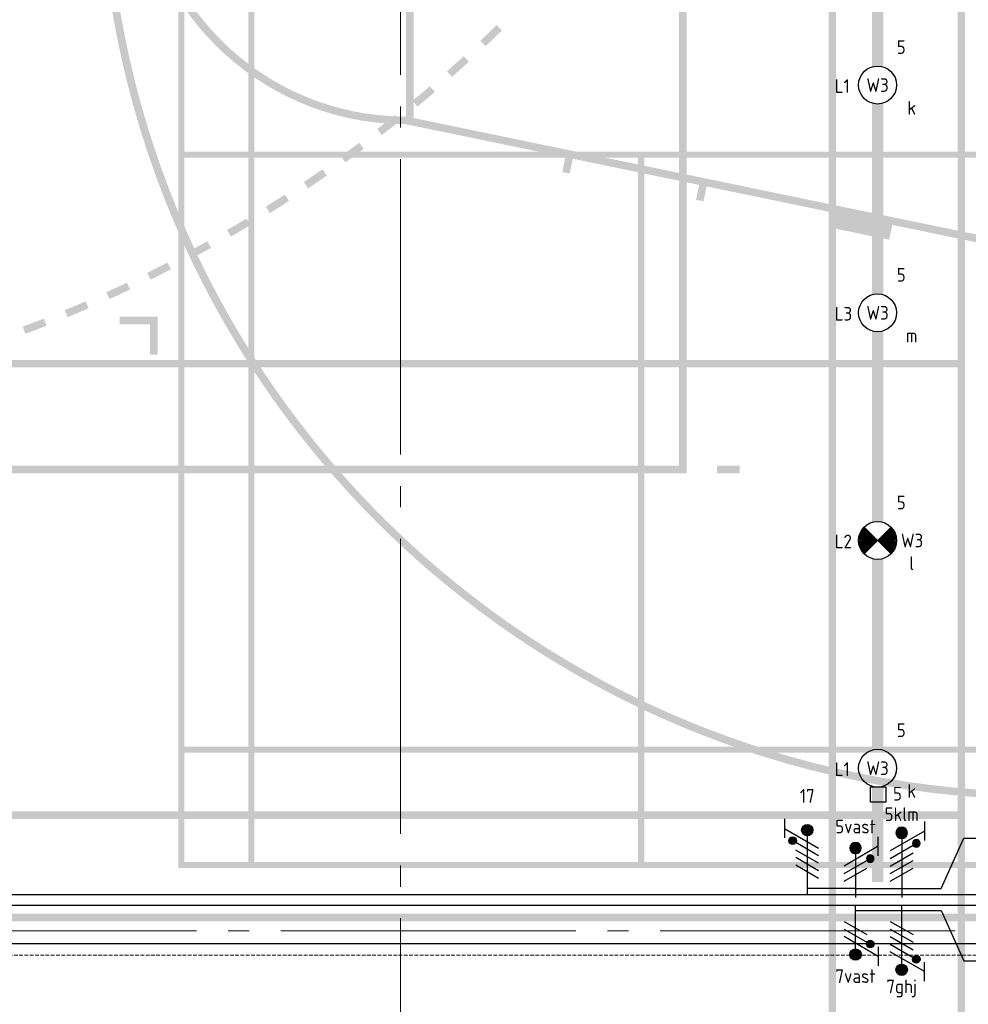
# Model space of a CAD drawing. Header units: millimetres. Extents: x -38031 to 123247, y -16330 to 129979.
# Tile 66 of 235: x -12221 to -5969, y 42852 to 49338. Entities that reach past the tile are written whole.
import ezdxf
from ezdxf.enums import TextEntityAlignment as Align

# ---------------------------------------------------------------- set-up
doc = ezdxf.new("R2010")
doc.units = ezdxf.units.MM
doc.header["$LTSCALE"] = 50
doc.linetypes.add('STYLE_02', pattern=[0.694425, 0.48607, -0.208355])
doc.linetypes.add('STYLE_11', pattern=[5, 3.888855, -0.416718, 0.277786, -0.416641])
for name, color, linetype in [('AL$1A---_ALGEMEEN', 8, 'Continuous'), ('AM$1A---_ARCERING', 8, 'Continuous'), ('BOUWKUNDIG', 8, 'Continuous'), ('EL6131--_KG', 3, 'Continuous'), ('EL6221--', 3, 'Continuous'), ('EL6222--', 3, 'Continuous'), ('EL6311--', 3, 'Continuous'), ('EL6311--NV', 7, 'Continuous')]:
    doc.layers.add(name, color=color, linetype=linetype)
doc.layers.add('Armaturen levering door W-aannemer', color=3, linetype='Continuous', plot=False)
doc.layers.add('Armaturen levering door W-aannemer--NV', color=7, linetype='Continuous', plot=False)
doc.layers.add('stramien', color=1, linetype='STYLE_11', lineweight=15)
doc.styles.add('BURO-018', font='iso.shx', dxfattribs={"height": 90})

# ---------------------------------------------------------------- blocks, each defined once
blk = doc.blocks.new('1115B6LL1500')
at = {"color": 0, "linetype": 'Continuous'}
blk.add_circle((0, 0), 2.5, dxfattribs=at)
at = {"color": 0}
for points in [[(-2.5, 0.75), (-15, 0.75), (-2.5, -0.75), (-15, -0.75)], [(2.5, 0.75), (15, 0.75), (2.5, -0.75), (15, -0.75)]]:
    blk.add_solid(points, dxfattribs=at)
at = {"color": 0, "linetype": 'Continuous', "style": 'BURO-018'}
for tag, p in [('E_GKAST', (0, 8)), ('E_GROEP', (0, 5)), ('E_SGROEP', (4.5, 5)), ('E_ARMCODE', (0, 0)), ('E_SLET', (4.5, -3))]:
    blk.add_attdef(tag, text='', height=1.8, dxfattribs=at).set_placement(p, align=Align.MIDDLE)
blk = doc.blocks.new('E00018')
at = {"color": 0, "linetype": 'Continuous'}
for p, q in [((-1.77, -1.77), (1.77, 1.77)), ((1.77, -1.77), (-1.77, 1.77))]:
    blk.add_line(p, q, dxfattribs=at)
at = {"color": 0, "linetype": 'Continuous', "const_width": 2.5}
for points in [[(-0.88, 0.88, -0.198912), (0, 1.25, -0.198912), (0.88, 0.88, -1)], [(-0.88, -0.88, 0.198912), (0, -1.25, 0.198912), (0.88, -0.88, 1)]]:
    blk.add_lwpolyline(points, format="xyb", dxfattribs=at)
blk = doc.blocks.new('1115B6LL1500-NO1')
at = {"color": 0, "linetype": 'Continuous'}
blk.add_circle((0, 0), 2.5, dxfattribs=at)
at = {"color": 0}
for points in [[(-2.5, 0.75), (-15, 0.75), (-2.5, -0.75), (-15, -0.75)], [(2.5, 0.75), (15, 0.75), (2.5, -0.75), (15, -0.75)]]:
    blk.add_solid(points, dxfattribs=at)
at = {"color": 0, "zscale": 100}
blk.add_blockref('E00018', (0, 0), dxfattribs=at)
at = {"color": 0, "linetype": 'Continuous', "style": 'BURO-018'}
for tag, p in [('E_GKAST', (0, 8)), ('E_GROEP', (0, 5)), ('E_SGROEP', (4.5, 5)), ('E_ARMCODE', (0, 0)), ('E_SLET', (4.5, -3))]:
    blk.add_attdef(tag, text='', height=1.8, dxfattribs=at).set_placement(p, align=Align.MIDDLE)
blk = doc.blocks.new('E-GK-GTC-463C')
at = {"color": 0, "linetype": 'Continuous'}
for p, q in [((-0.5, 35), (0.5, 35)), ((-0.5, -35), (0.5, -35))]:
    blk.add_line(p, q, dxfattribs=at)
blk = doc.blocks.new('E00078')
at = {"color": 0, "linetype": 'Continuous'}
for p, q in [((-3, 6.48), (-3, 8.98)), ((-3, 7.73), (1.5, 5.13)), ((0, 7.5), (0, 1)), ((1.5, 4.13), (-1.5, 5.87)), ((1.5, 3.13), (-1.5, 4.87))]:
    blk.add_line(p, q, dxfattribs=at)
at = {"color": 0, "const_width": 0.75}
blk.add_lwpolyline([(-0.38, 7.5, 1), (0.38, 7.5, 1)], format="xyb", close=True, dxfattribs=at)
at = {"color": 0, "linetype": 'Continuous', "const_width": 0.5}
blk.add_lwpolyline([(-2.18, 6.12, 1), (-1.68, 6.12, 1)], format="xyb", close=True, dxfattribs=at)
at = {"color": 0, "linetype": 'Continuous'}
for centre, radius in [((0, 7.5), 0.75), ((-1.93, 6.12), 0.5)]:
    blk.add_circle(centre, radius, dxfattribs=at)
at = {"color": 0, "linetype": 'Continuous', "style": 'BURO-018'}
for tag, p in [('E_GKAST', (0, 14)), ('E_GROEP', (0, 11)), ('E_SGROEP', (4.5, 11))]:
    blk.add_attdef(tag, text='', height=1.8, dxfattribs=at).set_placement(p, align=Align.MIDDLE)
at = {"color": 0, "linetype": 'Continuous', "style": 'BURO-018', "flags": 1}
for tag, p in [('E_VERMCODE', (13, 11)), ('E_MATCODE', (0, 0))]:
    blk.add_attdef(tag, text='', height=1.8, dxfattribs=at).set_placement(p, align=Align.MIDDLE)
blk = doc.blocks.new('E00082')
at = {"color": 0, "linetype": 'Continuous'}
for p, q in [((-3, 10.98), (-3, 8.48)), ((-3, 9.73), (1.5, 7.13)), ((0, 9.5), (0, 1)), ((1.5, 6.13), (-1.5, 7.87)), ((1.5, 5.13), (-1.5, 6.87)), ((1.5, 4.13), (-1.5, 5.87)), ((1.5, 3.13), (-1.5, 4.87))]:
    blk.add_line(p, q, dxfattribs=at)
at = {"color": 0, "const_width": 0.75}
blk.add_lwpolyline([(-0.38, 9.5, 1), (0.38, 9.5, 1)], format="xyb", close=True, dxfattribs=at)
at = {"color": 0, "linetype": 'Continuous', "const_width": 0.5}
blk.add_lwpolyline([(-1.68, 8.12, 1), (-2.18, 8.12, 1)], format="xyb", close=True, dxfattribs=at)
at = {"color": 0, "linetype": 'Continuous'}
for centre, radius in [((0, 9.5), 0.75), ((-1.93, 8.12), 0.5)]:
    blk.add_circle(centre, radius, dxfattribs=at)
at = {"color": 0, "linetype": 'Continuous', "style": 'BURO-018'}
for tag, p in [('E_GKAST', (0, 16)), ('E_GROEP', (0, 13)), ('E_SGROEP', (4.5, 13))]:
    blk.add_attdef(tag, text='', height=1.8, dxfattribs=at).set_placement(p, align=Align.MIDDLE)
at = {"color": 0, "linetype": 'Continuous', "style": 'BURO-018', "flags": 1}
for tag, p in [('E_VERMCODE', (13, 13)), ('E_MATCODE', (0, 0))]:
    blk.add_attdef(tag, text='', height=1.8, dxfattribs=at).set_placement(p, align=Align.MIDDLE)
blk = doc.blocks.new('E00159')
at = {"color": 0, "linetype": 'Continuous'}
for p, q in [((-1, -1), (-1, 1)), ((-1, 1), (1, 1)), ((1, 1), (1, -1)), ((1, -1), (-1, -1))]:
    blk.add_line(p, q, dxfattribs=at)
at = {"color": 0, "linetype": 'Continuous', "style": 'BURO-018'}
for tag, p in [('E_GKAST', (0, 6.5)), ('E_GROEP', (0, 3.5)), ('E_SGROEP', (4.5, 3.5))]:
    blk.add_attdef(tag, text='', height=1.8, dxfattribs=at).set_placement(p, align=Align.MIDDLE)
at = {"color": 0, "linetype": 'Continuous', "style": 'BURO-018', "flags": 1}
for tag, p in [('E_VERMCODE', (13, 3.5)), ('E_MATCODE', (0, 0))]:
    blk.add_attdef(tag, text='', height=1.8, dxfattribs=at).set_placement(p, align=Align.MIDDLE)
blk = doc.blocks.new('Group-17')
at = {"layer": 'AM$1A---_ARCERING', "linetype": 'Continuous', "lineweight": 0}
h = blk.add_hatch(color=256, dxfattribs=at)
h.paths.add_polyline_path([(-73261, 14824.5), (-86286, 14824.5), (-86286, 28924.5), (-73261, 28924.5), (-73261, 29074.5), (-73211, 29074.5), (-73211, 28924.5), (-60186, 28924.5), (-60186, 14824.5), (-73211, 14824.5), (-73211, 14674.5), (-73261, 14674.5)])
h.paths.add_polyline_path([(-73261, 20074.7), (-73261, 23674.3), (-73261, 28874.5), (-86236, 28874.5), (-86236, 28124.5), (-86236, 15624.5), (-86236, 14874.5), (-73261, 14874.5)])
h.paths.add_polyline_path([(-60236, 14874.5), (-60236, 28874.5), (-73211, 28874.5), (-73211, 14874.5)])
h = blk.add_hatch(color=256, dxfattribs=at)
h.paths.add_polyline_path([(-67536, 28574.5), (-61436, 28574.5), (-61436, 15174.5), (-67536, 15174.5)])
h.paths.add_polyline_path([(-67076, 15934.5), (-67496, 15934.5), (-67496, 15214.5), (-67076, 15214.5)])
h.paths.add_polyline_path([(-67036, 15214.5), (-64506, 15214.5), (-64506, 15934.5), (-67036, 15934.5)])
h.paths.add_polyline_path([(-61936, 15934.5), (-64466, 15934.5), (-64466, 15214.5), (-61936, 15214.5)])
h.paths.add_polyline_path([(-61896, 15214.5), (-61476, 15214.5), (-61476, 15934.5), (-61896, 15934.5)])
h.paths.add_polyline_path([(-61476, 15974.5), (-61476, 19854.5), (-61896, 19854.5), (-61896, 15974.5)])
h.paths.add_polyline_path([(-61936, 15974.5), (-61936, 19854.5), (-64466, 19854.5), (-64466, 15974.5)])
h.paths.add_polyline_path([(-67036, 19854.5), (-67036, 15974.5), (-64506, 15974.5), (-64506, 19854.5)])
h.paths.add_polyline_path([(-67496, 19854.5), (-67496, 15974.5), (-67076, 15974.5), (-67076, 19854.5)])
h.paths.add_polyline_path([(-67076, 23854.5), (-67496, 23854.5), (-67496, 19894.5), (-67076, 19894.5)])
h.paths.add_polyline_path([(-67036, 19894.5), (-61936, 19894.5), (-61936, 23854.5), (-67036, 23854.5)])
h.paths.add_polyline_path([(-61896, 23854.5), (-61896, 19894.5), (-61476, 19894.5), (-61476, 23854.5)])
h.paths.add_polyline_path([(-61476, 27774.5), (-61896, 27774.5), (-61896, 23894.5), (-61476, 23894.5)])
h.paths.add_polyline_path([(-61936, 23894.5), (-61936, 27774.5), (-64466, 27774.5), (-64466, 23894.5)])
h.paths.add_polyline_path([(-67036, 23894.5), (-64506, 23894.5), (-64506, 27774.5), (-67036, 27774.5)])
h.paths.add_polyline_path([(-67076, 23894.5), (-67076, 27774.5), (-67496, 27774.5), (-67496, 23894.5)])
h.paths.add_polyline_path([(-67076, 27814.5), (-67076, 28534.5), (-67496, 28534.5), (-67496, 27814.5)])
h.paths.add_polyline_path([(-67036, 28534.5), (-67036, 27814.5), (-64506, 27814.5), (-64506, 28534.5)])
h.paths.add_polyline_path([(-64466, 27814.5), (-61936, 27814.5), (-61936, 28534.5), (-64466, 28534.5)])
h.paths.add_polyline_path([(-61476, 27814.5), (-61476, 28534.5), (-61896, 28534.5), (-61896, 27814.5)])
h = blk.add_hatch(color=256, dxfattribs=at)
edge = h.paths.add_edge_path()
edge.add_line((-60236, 15674.5), (-60236, 15624.5))
edge.add_line((-60236, 15624.5), (-61811, 15624.5))
edge.add_arc((-61811, 21874.5), 6250, 180, 270, ccw=False)
edge.add_arc((-61811, 21874.5), 6250, 90, 180, ccw=False)
edge.add_line((-61811, 28124.5), (-60236, 28124.5))
edge.add_line((-60236, 28124.5), (-60236, 28074.5))
edge.add_line((-60236, 28074.5), (-61810.7, 28074.5))
edge.add_arc((-61810.9, 21876.3), 6198.2, 89.99789, 178.61033)
edge.add_line((-68007.3, 22026.6), (-68011, 21874.5))
edge.add_line((-68011, 21874.5), (-68007.3, 21722.4))
edge.add_arc((-61810.9, 21872.7), 6198.2, 181.38967, 270.00211)
edge.add_line((-61810.7, 15674.5), (-60236, 15674.5))
h = blk.add_hatch(color=256, dxfattribs=at)
h.paths.add_polyline_path([(-62351, 27497), (-62351, 9497), (-71351, 9497), (-71351, 27497)])
h.paths.add_polyline_path([(-71301, 15497), (-71301, 9547), (-62401, 9547), (-62401, 15497)])
h.paths.add_polyline_path([(-62401, 18472), (-71301, 18472), (-71301, 15547), (-62401, 15547)])
h.paths.add_polyline_path([(-62401, 27447), (-71301, 27447), (-71301, 21497), (-62401, 21497)])
h.paths.add_polyline_path([(-71301, 18522), (-62401, 18522), (-62401, 21447), (-71301, 21447)])
h = blk.add_hatch(color=256, dxfattribs=at)
h.paths.add_polyline_path([(-64186, 26774.5), (-82186, 26774.5), (-82186, 17774.5), (-64186, 17774.5)])
h.paths.add_polyline_path([(-70186, 17824.5), (-70186, 26724.5), (-64236, 26724.5), (-64236, 17824.5)])
h.paths.add_polyline_path([(-82136, 17824.5), (-82136, 26724.5), (-76186, 26724.5), (-76186, 17824.5)])
h.paths.add_polyline_path([(-73161, 17824.5), (-73161, 26724.5), (-70236, 26724.5), (-70236, 17824.5)])
h.paths.add_polyline_path([(-76136, 26724.5), (-73211, 26724.5), (-73211, 17824.5), (-76136, 17824.5)])
h = blk.add_hatch(color=256, dxfattribs=at)
edge = h.paths.add_edge_path()
edge.add_line((-60236, 18925.6), (-60236, 18874.5))
edge.add_line((-60236, 18874.5), (-61949.7, 19229.1))
edge.add_line((-61949.7, 19229.1), (-61970, 19131.2))
edge.add_line((-61970, 19131.2), (-62018.9, 19141.3))
edge.add_line((-62018.9, 19141.3), (-61998.7, 19239.2))
edge.add_line((-61998.7, 19239.2), (-62831, 19411.5))
edge.add_line((-62831, 19411.5), (-62851.3, 19313.6))
edge.add_line((-62851.3, 19313.6), (-63243, 19394.6))
edge.add_line((-63243, 19394.6), (-63222.7, 19492.5))
edge.add_line((-63222.7, 19492.5), (-64055.1, 19664.8))
edge.add_line((-64055.1, 19664.8), (-64075.4, 19566.8))
edge.add_line((-64075.4, 19566.8), (-64124.3, 19577))
edge.add_line((-64124.3, 19577), (-64104.1, 19674.9))
edge.add_line((-64104.1, 19674.9), (-64936.4, 19847.1))
edge.add_line((-64936.4, 19847.1), (-64956.7, 19749.2))
edge.add_line((-64956.7, 19749.2), (-65005.6, 19759.3))
edge.add_line((-65005.6, 19759.3), (-64985.4, 19857.3))
edge.add_line((-64985.4, 19857.3), (-66036, 20074.7))
edge.add_arc((-66036, 21849.7), 1775, 180, 270, ccw=False)
edge.add_line((-67811, 21849.7), (-67811, 21874.5))
edge.add_line((-67811, 21874.5), (-67811, 21899.3))
edge.add_arc((-66036, 21899.3), 1775, 90, 180, ccw=False)
edge.add_line((-66036, 23674.3), (-64985.4, 23891.7))
edge.add_line((-64985.4, 23891.7), (-65005.6, 23989.7))
edge.add_line((-65005.6, 23989.7), (-64956.7, 23999.8))
edge.add_line((-64956.7, 23999.8), (-64936.4, 23901.9))
edge.add_line((-64936.4, 23901.9), (-64104.1, 24074.1))
edge.add_line((-64104.1, 24074.1), (-64124.3, 24172))
edge.add_line((-64124.3, 24172), (-64075.4, 24182.2))
edge.add_line((-64075.4, 24182.2), (-64055.1, 24084.2))
edge.add_line((-64055.1, 24084.2), (-63222.7, 24256.5))
edge.add_line((-63222.7, 24256.5), (-63243, 24354.4))
edge.add_line((-63243, 24354.4), (-62851.3, 24435.4))
edge.add_line((-62851.3, 24435.4), (-62831, 24337.5))
edge.add_line((-62831, 24337.5), (-61998.7, 24509.8))
edge.add_line((-61998.7, 24509.8), (-62018.9, 24607.7))
edge.add_line((-62018.9, 24607.7), (-61970, 24617.8))
edge.add_line((-61970, 24617.8), (-61949.7, 24519.9))
edge.add_line((-61949.7, 24519.9), (-60236, 24874.5))
edge.add_line((-60236, 24874.5), (-60236, 24823.4))
edge.add_line((-60236, 24823.4), (-65986, 23633.6))
edge.add_line((-65986, 23633.6), (-65986, 21874.5))
edge.add_line((-65986, 21874.5), (-65986, 20115.4))
edge.add_line((-65986, 20115.4), (-60236, 18925.6))
edge = h.paths.add_edge_path()
edge.add_arc((-66036, 21849.7), 1725, 180, 270)
edge.add_line((-66036, 20124.7), (-66036, 20124.7))
edge.add_line((-66036, 20124.7), (-66036, 21874.5))
edge.add_line((-66036, 21874.5), (-66036, 23624.3))
edge.add_line((-66036, 23624.3), (-66036, 23624.3))
edge.add_arc((-66036, 21899.3), 1725, 90, 180)
edge.add_line((-67761, 21899.3), (-67761, 21874.5))
edge.add_line((-67761, 21874.5), (-67761, 21849.7))
h = blk.add_hatch(color=256, dxfattribs=at)
edge = h.paths.add_edge_path()
edge.add_line((-65511.5, 20588.2), (-65545.9, 20624.5))
edge.add_arc((-71701, 27122), 8950, 313.4498, 314.40474)
edge.add_line((-65438.5, 20728), (-65403.5, 20692.3))
edge.add_arc((-71701, 27122), 9000, 313.4498, 314.40474, ccw=False)
h = blk.add_hatch(color=256, dxfattribs=at)
edge = h.paths.add_edge_path()
edge.add_arc((-71701, 27122), 8950, 311.53992, 312.49486)
edge.add_line((-65655.1, 20522.8), (-65621.3, 20486))
edge.add_arc((-71701, 27122), 9000, 311.53992, 312.49486, ccw=False)
edge.add_line((-65732.7, 20385.6), (-65765.9, 20423))
h = blk.add_hatch(color=256, dxfattribs=at)
edge = h.paths.add_edge_path()
edge.add_line((-65960.5, 20190.4), (-65992.4, 20228.9))
edge.add_arc((-71701, 27122), 8950, 309.63004, 310.58498)
edge.add_line((-65878.4, 20325), (-65845.8, 20287))
edge.add_arc((-71701, 27122), 9000, 309.63004, 310.58498, ccw=False)
h = blk.add_hatch(color=256, dxfattribs=at)
edge = h.paths.add_edge_path()
edge.add_arc((-71701, 27122), 8950, 307.72015, 308.67509, ccw=False)
edge.add_line((-66225.3, 20042.5), (-66194.8, 20002.9))
edge.add_arc((-71701, 27122), 9000, 307.72015, 308.67509)
edge.add_line((-66076.9, 20095.7), (-66108.1, 20134.7))
h = blk.add_hatch(color=256, dxfattribs=at)
edge = h.paths.add_edge_path()
edge.add_arc((-71701, 27122), 8950, 305.81027, 306.76521, ccw=False)
edge.add_line((-66464.3, 19863.9), (-66435.1, 19823.4))
edge.add_arc((-71701, 27122), 9000, 305.81027, 306.76521)
edge.add_line((-66314.2, 19912.1), (-66344.1, 19952.2))
h = blk.add_hatch(color=256, dxfattribs=at)
edge = h.paths.add_edge_path()
edge.add_arc((-71701, 27122), 8950, 303.90039, 304.85533, ccw=False)
edge.add_line((-66709.1, 19693.4), (-66681.2, 19651.9))
edge.add_arc((-71701, 27122), 9000, 303.90039, 304.85533)
edge.add_line((-66557.4, 19736.6), (-66586, 19777.7))
h = blk.add_hatch(color=256, dxfattribs=at)
edge = h.paths.add_edge_path()
edge.add_arc((-71701, 27122), 8950, 301.99051, 302.94545)
edge.add_line((-66833.6, 19611.3), (-66806.4, 19569.3))
edge.add_arc((-71701, 27122), 9000, 301.99051, 302.94545, ccw=False)
edge.add_line((-66933, 19488.8), (-66959.5, 19531.2))
h = blk.add_hatch(color=256, dxfattribs=at)
edge = h.paths.add_edge_path()
edge.add_arc((-71701, 27122), 8950, 300.08063, 301.03557)
edge.add_line((-67086.6, 19453.2), (-67060.9, 19410.4))
edge.add_arc((-71701, 27122), 9000, 300.08063, 301.03557, ccw=False)
edge.add_line((-67190, 19334.1), (-67215.1, 19377.4))
h = blk.add_hatch(color=256, dxfattribs=at)
edge = h.paths.add_edge_path()
edge.add_arc((-71701, 27122), 8950, 298.17075, 299.12569, ccw=False)
edge.add_line((-67475.7, 19232.2), (-67452.1, 19188.1))
edge.add_arc((-71701, 27122), 9000, 298.17075, 299.12569)
edge.add_line((-67320.5, 19260), (-67344.8, 19303.7))
h = blk.add_hatch(color=256, dxfattribs=at)
edge = h.paths.add_edge_path()
edge.add_line((-67741, 19095.7), (-67718.9, 19050.9))
edge.add_arc((-71701, 27122), 9000, 296.26087, 297.21581)
edge.add_line((-67584.9, 19118.4), (-67607.8, 19162.9))
edge.add_arc((-71701, 27122), 8950, 296.26087, 297.21581, ccw=False)
h = blk.add_hatch(color=256, dxfattribs=at)
edge = h.paths.add_edge_path()
edge.add_line((-67990.1, 18922.7), (-68010.7, 18968.2))
edge.add_arc((-71701, 27122), 8950, 294.35098, 295.30592)
edge.add_line((-67875.3, 19030.9), (-67853.9, 18985.7))
edge.add_arc((-71701, 27122), 9000, 294.35098, 295.30592, ccw=False)
h = blk.add_hatch(color=256, dxfattribs=at)
edge = h.paths.add_edge_path()
edge.add_line((-68265.4, 18803.5), (-68284.5, 18849.8))
edge.add_arc((-71701, 27122), 8950, 292.4411, 293.39604)
edge.add_line((-68147.1, 18907.9), (-68127.2, 18862))
edge.add_arc((-71701, 27122), 9000, 292.4411, 293.39604, ccw=False)
h = blk.add_hatch(color=256, dxfattribs=at)
edge = h.paths.add_edge_path()
edge.add_line((-68544.5, 18693.7), (-68562.1, 18740.5))
edge.add_arc((-71701, 27122), 8950, 290.53122, 291.48616)
edge.add_line((-68422.8, 18794), (-68404.5, 18747.4))
edge.add_arc((-71701, 27122), 9000, 290.53122, 291.48616, ccw=False)
for points in [[(-67923.5, 18807), (-67923.5, 18757), (-67723.5, 18757), (-67723.5, 18557), (-67673.5, 18557), (-67673.5, 18807)], [(-67673.5, 18807), (-67673.5, 18807)]]:
    blk.add_hatch(color=256, dxfattribs=at).paths.add_polyline_path(points)
at = {"layer": 'AL$1A---_ALGEMEEN', "color": 0}
for points in [[(-63251, 7122), (-63251, 27122), (-63201, 7122), (-63201, 27122)], [(-63836, 17824.5), (-63986, 17824.5), (-63836, 17774.5), (-63986, 17774.5)]]:
    blk.add_solid(points, dxfattribs=at)
blk = doc.blocks.new('Group-18')
at = {"layer": 'AL$1A---_ALGEMEEN', "color": 0}
blk.add_lwpolyline([(-87292, 15950.6), (-86356, 15950.6), (-86356, 17337.6), (-87292, 17337.6), (-87292, 19700.6), (-86356, 19700.6), (-86356, 21087.6), (-87292, 21087.6), (-87292, 23575.6), (-86356, 23575.6), (-86356, 24962.6), (-87292, 24962.6), (-87292, 27325.6), (-86356, 27325.6), (-86356, 28712.6), (-87292, 28712.6), (-87292, 29825), (-59221, 29825), (-59221, 14675), (-87292, 14675)], close=True, dxfattribs=at)
blk = doc.blocks.new('Group-57')
at = {"layer": 'AM$1A---_ARCERING', "linetype": 'Continuous', "lineweight": 0}
h = blk.add_hatch(color=256, dxfattribs=at)
h.paths.add_polyline_path([(-73261, 14824.5), (-86286, 14824.5), (-86286, 28924.5), (-73261, 28924.5), (-73261, 29074.5), (-73211, 29074.5), (-73211, 28924.5), (-60186, 28924.5), (-60186, 14824.5), (-73211, 14824.5), (-73211, 14674.5), (-73261, 14674.5)])
h.paths.add_polyline_path([(-73261, 20074.7), (-73261, 23674.3), (-73261, 28874.5), (-86236, 28874.5), (-86236, 28124.5), (-86236, 15624.5), (-86236, 14874.5), (-73261, 14874.5)])
h.paths.add_polyline_path([(-60236, 14874.5), (-60236, 28874.5), (-73211, 28874.5), (-73211, 14874.5)])
h = blk.add_hatch(color=256, dxfattribs=at)
h.paths.add_polyline_path([(-67536, 28574.5), (-61436, 28574.5), (-61436, 15174.5), (-67536, 15174.5)])
h.paths.add_polyline_path([(-67076, 15934.5), (-67496, 15934.5), (-67496, 15214.5), (-67076, 15214.5)])
h.paths.add_polyline_path([(-67036, 15214.5), (-64506, 15214.5), (-64506, 15934.5), (-67036, 15934.5)])
h.paths.add_polyline_path([(-61936, 15934.5), (-64466, 15934.5), (-64466, 15214.5), (-61936, 15214.5)])
h.paths.add_polyline_path([(-61896, 15214.5), (-61476, 15214.5), (-61476, 15934.5), (-61896, 15934.5)])
h.paths.add_polyline_path([(-61476, 15974.5), (-61476, 19854.5), (-61896, 19854.5), (-61896, 15974.5)])
h.paths.add_polyline_path([(-61936, 15974.5), (-61936, 19854.5), (-64466, 19854.5), (-64466, 15974.5)])
h.paths.add_polyline_path([(-67036, 19854.5), (-67036, 15974.5), (-64506, 15974.5), (-64506, 19854.5)])
h.paths.add_polyline_path([(-67496, 19854.5), (-67496, 15974.5), (-67076, 15974.5), (-67076, 19854.5)])
h.paths.add_polyline_path([(-67076, 23854.5), (-67496, 23854.5), (-67496, 19894.5), (-67076, 19894.5)])
h.paths.add_polyline_path([(-67036, 19894.5), (-61936, 19894.5), (-61936, 23854.5), (-67036, 23854.5)])
h.paths.add_polyline_path([(-61896, 23854.5), (-61896, 19894.5), (-61476, 19894.5), (-61476, 23854.5)])
h.paths.add_polyline_path([(-61476, 27774.5), (-61896, 27774.5), (-61896, 23894.5), (-61476, 23894.5)])
h.paths.add_polyline_path([(-61936, 23894.5), (-61936, 27774.5), (-64466, 27774.5), (-64466, 23894.5)])
h.paths.add_polyline_path([(-67036, 23894.5), (-64506, 23894.5), (-64506, 27774.5), (-67036, 27774.5)])
h.paths.add_polyline_path([(-67076, 23894.5), (-67076, 27774.5), (-67496, 27774.5), (-67496, 23894.5)])
h.paths.add_polyline_path([(-67076, 27814.5), (-67076, 28534.5), (-67496, 28534.5), (-67496, 27814.5)])
h.paths.add_polyline_path([(-67036, 28534.5), (-67036, 27814.5), (-64506, 27814.5), (-64506, 28534.5)])
h.paths.add_polyline_path([(-64466, 27814.5), (-61936, 27814.5), (-61936, 28534.5), (-64466, 28534.5)])
h.paths.add_polyline_path([(-61476, 27814.5), (-61476, 28534.5), (-61896, 28534.5), (-61896, 27814.5)])
h = blk.add_hatch(color=256, dxfattribs=at)
edge = h.paths.add_edge_path()
edge.add_line((-60236, 15674.5), (-60236, 15624.5))
edge.add_line((-60236, 15624.5), (-61811, 15624.5))
edge.add_arc((-61811, 21874.5), 6250, 180, 270, ccw=False)
edge.add_arc((-61811, 21874.5), 6250, 90, 180, ccw=False)
edge.add_line((-61811, 28124.5), (-60236, 28124.5))
edge.add_line((-60236, 28124.5), (-60236, 28074.5))
edge.add_line((-60236, 28074.5), (-61810.7, 28074.5))
edge.add_arc((-61810.9, 21876.3), 6198.2, 89.99789, 178.61033)
edge.add_line((-68007.3, 22026.6), (-68011, 21874.5))
edge.add_line((-68011, 21874.5), (-68007.3, 21722.4))
edge.add_arc((-61810.9, 21872.7), 6198.2, 181.38967, 270.00211)
edge.add_line((-61810.7, 15674.5), (-60236, 15674.5))
h = blk.add_hatch(color=256, dxfattribs=at)
h.paths.add_polyline_path([(-62351, 27497), (-62351, 9497), (-71351, 9497), (-71351, 27497)])
h.paths.add_polyline_path([(-71301, 15497), (-71301, 9547), (-62401, 9547), (-62401, 15497)])
h.paths.add_polyline_path([(-62401, 18472), (-71301, 18472), (-71301, 15547), (-62401, 15547)])
h.paths.add_polyline_path([(-62401, 27447), (-71301, 27447), (-71301, 21497), (-62401, 21497)])
h.paths.add_polyline_path([(-71301, 18522), (-62401, 18522), (-62401, 21447), (-71301, 21447)])
h = blk.add_hatch(color=256, dxfattribs=at)
h.paths.add_polyline_path([(-64186, 26774.5), (-82186, 26774.5), (-82186, 17774.5), (-64186, 17774.5)])
h.paths.add_polyline_path([(-70186, 17824.5), (-70186, 26724.5), (-64236, 26724.5), (-64236, 17824.5)])
h.paths.add_polyline_path([(-82136, 17824.5), (-82136, 26724.5), (-76186, 26724.5), (-76186, 17824.5)])
h.paths.add_polyline_path([(-73161, 17824.5), (-73161, 26724.5), (-70236, 26724.5), (-70236, 17824.5)])
h.paths.add_polyline_path([(-76136, 26724.5), (-73211, 26724.5), (-73211, 17824.5), (-76136, 17824.5)])
h = blk.add_hatch(color=256, dxfattribs=at)
edge = h.paths.add_edge_path()
edge.add_line((-60236, 18925.6), (-60236, 18874.5))
edge.add_line((-60236, 18874.5), (-61949.7, 19229.1))
edge.add_line((-61949.7, 19229.1), (-61970, 19131.2))
edge.add_line((-61970, 19131.2), (-62018.9, 19141.3))
edge.add_line((-62018.9, 19141.3), (-61998.7, 19239.2))
edge.add_line((-61998.7, 19239.2), (-62831, 19411.5))
edge.add_line((-62831, 19411.5), (-62851.3, 19313.6))
edge.add_line((-62851.3, 19313.6), (-63243, 19394.6))
edge.add_line((-63243, 19394.6), (-63222.7, 19492.5))
edge.add_line((-63222.7, 19492.5), (-64055.1, 19664.8))
edge.add_line((-64055.1, 19664.8), (-64075.4, 19566.8))
edge.add_line((-64075.4, 19566.8), (-64124.3, 19577))
edge.add_line((-64124.3, 19577), (-64104.1, 19674.9))
edge.add_line((-64104.1, 19674.9), (-64936.4, 19847.1))
edge.add_line((-64936.4, 19847.1), (-64956.7, 19749.2))
edge.add_line((-64956.7, 19749.2), (-65005.6, 19759.3))
edge.add_line((-65005.6, 19759.3), (-64985.4, 19857.3))
edge.add_line((-64985.4, 19857.3), (-66036, 20074.7))
edge.add_arc((-66036, 21849.7), 1775, 180, 270, ccw=False)
edge.add_line((-67811, 21849.7), (-67811, 21874.5))
edge.add_line((-67811, 21874.5), (-67811, 21899.3))
edge.add_arc((-66036, 21899.3), 1775, 90, 180, ccw=False)
edge.add_line((-66036, 23674.3), (-64985.4, 23891.7))
edge.add_line((-64985.4, 23891.7), (-65005.6, 23989.7))
edge.add_line((-65005.6, 23989.7), (-64956.7, 23999.8))
edge.add_line((-64956.7, 23999.8), (-64936.4, 23901.9))
edge.add_line((-64936.4, 23901.9), (-64104.1, 24074.1))
edge.add_line((-64104.1, 24074.1), (-64124.3, 24172))
edge.add_line((-64124.3, 24172), (-64075.4, 24182.2))
edge.add_line((-64075.4, 24182.2), (-64055.1, 24084.2))
edge.add_line((-64055.1, 24084.2), (-63222.7, 24256.5))
edge.add_line((-63222.7, 24256.5), (-63243, 24354.4))
edge.add_line((-63243, 24354.4), (-62851.3, 24435.4))
edge.add_line((-62851.3, 24435.4), (-62831, 24337.5))
edge.add_line((-62831, 24337.5), (-61998.7, 24509.8))
edge.add_line((-61998.7, 24509.8), (-62018.9, 24607.7))
edge.add_line((-62018.9, 24607.7), (-61970, 24617.8))
edge.add_line((-61970, 24617.8), (-61949.7, 24519.9))
edge.add_line((-61949.7, 24519.9), (-60236, 24874.5))
edge.add_line((-60236, 24874.5), (-60236, 24823.4))
edge.add_line((-60236, 24823.4), (-65986, 23633.6))
edge.add_line((-65986, 23633.6), (-65986, 21874.5))
edge.add_line((-65986, 21874.5), (-65986, 20115.4))
edge.add_line((-65986, 20115.4), (-60236, 18925.6))
edge = h.paths.add_edge_path()
edge.add_arc((-66036, 21849.7), 1725, 180, 270)
edge.add_line((-66036, 20124.7), (-66036, 20124.7))
edge.add_line((-66036, 20124.7), (-66036, 21874.5))
edge.add_line((-66036, 21874.5), (-66036, 23624.3))
edge.add_line((-66036, 23624.3), (-66036, 23624.3))
edge.add_arc((-66036, 21899.3), 1725, 90, 180)
edge.add_line((-67761, 21899.3), (-67761, 21874.5))
edge.add_line((-67761, 21874.5), (-67761, 21849.7))
h = blk.add_hatch(color=256, dxfattribs=at)
edge = h.paths.add_edge_path()
edge.add_line((-65511.5, 20588.2), (-65545.9, 20624.5))
edge.add_arc((-71701, 27122), 8950, 313.4498, 314.40474)
edge.add_line((-65438.5, 20728), (-65403.5, 20692.3))
edge.add_arc((-71701, 27122), 9000, 313.4498, 314.40474, ccw=False)
h = blk.add_hatch(color=256, dxfattribs=at)
edge = h.paths.add_edge_path()
edge.add_arc((-71701, 27122), 8950, 311.53992, 312.49486)
edge.add_line((-65655.1, 20522.8), (-65621.3, 20486))
edge.add_arc((-71701, 27122), 9000, 311.53992, 312.49486, ccw=False)
edge.add_line((-65732.7, 20385.6), (-65765.9, 20423))
h = blk.add_hatch(color=256, dxfattribs=at)
edge = h.paths.add_edge_path()
edge.add_line((-65960.5, 20190.4), (-65992.4, 20228.9))
edge.add_arc((-71701, 27122), 8950, 309.63004, 310.58498)
edge.add_line((-65878.4, 20325), (-65845.8, 20287))
edge.add_arc((-71701, 27122), 9000, 309.63004, 310.58498, ccw=False)
h = blk.add_hatch(color=256, dxfattribs=at)
edge = h.paths.add_edge_path()
edge.add_arc((-71701, 27122), 8950, 307.72015, 308.67509, ccw=False)
edge.add_line((-66225.3, 20042.5), (-66194.8, 20002.9))
edge.add_arc((-71701, 27122), 9000, 307.72015, 308.67509)
edge.add_line((-66076.9, 20095.7), (-66108.1, 20134.7))
h = blk.add_hatch(color=256, dxfattribs=at)
edge = h.paths.add_edge_path()
edge.add_arc((-71701, 27122), 8950, 305.81027, 306.76521, ccw=False)
edge.add_line((-66464.3, 19863.9), (-66435.1, 19823.4))
edge.add_arc((-71701, 27122), 9000, 305.81027, 306.76521)
edge.add_line((-66314.2, 19912.1), (-66344.1, 19952.2))
h = blk.add_hatch(color=256, dxfattribs=at)
edge = h.paths.add_edge_path()
edge.add_arc((-71701, 27122), 8950, 303.90039, 304.85533, ccw=False)
edge.add_line((-66709.1, 19693.4), (-66681.2, 19651.9))
edge.add_arc((-71701, 27122), 9000, 303.90039, 304.85533)
edge.add_line((-66557.4, 19736.6), (-66586, 19777.7))
h = blk.add_hatch(color=256, dxfattribs=at)
edge = h.paths.add_edge_path()
edge.add_arc((-71701, 27122), 8950, 301.99051, 302.94545)
edge.add_line((-66833.6, 19611.3), (-66806.4, 19569.3))
edge.add_arc((-71701, 27122), 9000, 301.99051, 302.94545, ccw=False)
edge.add_line((-66933, 19488.8), (-66959.5, 19531.2))
h = blk.add_hatch(color=256, dxfattribs=at)
edge = h.paths.add_edge_path()
edge.add_arc((-71701, 27122), 8950, 300.08063, 301.03557)
edge.add_line((-67086.6, 19453.2), (-67060.9, 19410.4))
edge.add_arc((-71701, 27122), 9000, 300.08063, 301.03557, ccw=False)
edge.add_line((-67190, 19334.1), (-67215.1, 19377.4))
h = blk.add_hatch(color=256, dxfattribs=at)
edge = h.paths.add_edge_path()
edge.add_arc((-71701, 27122), 8950, 298.17075, 299.12569, ccw=False)
edge.add_line((-67475.7, 19232.2), (-67452.1, 19188.1))
edge.add_arc((-71701, 27122), 9000, 298.17075, 299.12569)
edge.add_line((-67320.5, 19260), (-67344.8, 19303.7))
h = blk.add_hatch(color=256, dxfattribs=at)
edge = h.paths.add_edge_path()
edge.add_line((-67741, 19095.7), (-67718.9, 19050.9))
edge.add_arc((-71701, 27122), 9000, 296.26087, 297.21581)
edge.add_line((-67584.9, 19118.4), (-67607.8, 19162.9))
edge.add_arc((-71701, 27122), 8950, 296.26087, 297.21581, ccw=False)
h = blk.add_hatch(color=256, dxfattribs=at)
edge = h.paths.add_edge_path()
edge.add_line((-67990.1, 18922.7), (-68010.7, 18968.2))
edge.add_arc((-71701, 27122), 8950, 294.35098, 295.30592)
edge.add_line((-67875.3, 19030.9), (-67853.9, 18985.7))
edge.add_arc((-71701, 27122), 9000, 294.35098, 295.30592, ccw=False)
h = blk.add_hatch(color=256, dxfattribs=at)
edge = h.paths.add_edge_path()
edge.add_line((-68265.4, 18803.5), (-68284.5, 18849.8))
edge.add_arc((-71701, 27122), 8950, 292.4411, 293.39604)
edge.add_line((-68147.1, 18907.9), (-68127.2, 18862))
edge.add_arc((-71701, 27122), 9000, 292.4411, 293.39604, ccw=False)
h = blk.add_hatch(color=256, dxfattribs=at)
edge = h.paths.add_edge_path()
edge.add_line((-68544.5, 18693.7), (-68562.1, 18740.5))
edge.add_arc((-71701, 27122), 8950, 290.53122, 291.48616)
edge.add_line((-68422.8, 18794), (-68404.5, 18747.4))
edge.add_arc((-71701, 27122), 9000, 290.53122, 291.48616, ccw=False)
for points in [[(-67923.5, 18807), (-67923.5, 18757), (-67723.5, 18757), (-67723.5, 18557), (-67673.5, 18557), (-67673.5, 18807)], [(-67673.5, 18807), (-67673.5, 18807)]]:
    blk.add_hatch(color=256, dxfattribs=at).paths.add_polyline_path(points)
at = {"layer": 'AL$1A---_ALGEMEEN', "color": 0}
for points in [[(-63251, 7122), (-63251, 27122), (-63201, 7122), (-63201, 27122)], [(-63836, 17824.5), (-63986, 17824.5), (-63836, 17774.5), (-63986, 17774.5)]]:
    blk.add_solid(points, dxfattribs=at)
blk = doc.blocks.new('Group-109')
at = {"layer": 'AL$1A---_ALGEMEEN', "color": 0, "linetype": 'STYLE_02', "lineweight": 15}
blk.add_line((-87264.5, 14600), (-59064.5, 14600), dxfattribs=at)
blk = doc.blocks.new('200254 W 210 11-06-2007')
at = {"layer": 'stramien', "ltscale": 10}
for p, q in [((-45909, -11013.6), (-45909, 36216.4)), ((-74199, 18347.4), (-38499, 18347.4))]:
    blk.add_line(p, q, dxfattribs=at)
at = {"layer": 'AL$1A---_ALGEMEEN'}
for name in ['Group-18', 'Group-17', 'Group-57', 'Group-109']:
    blk.add_blockref(name, (20162, 3587.4), dxfattribs=at)

msp = doc.modelspace()

# ---------------------------------------------------------------- block references
at = {"layer": 'BOUWKUNDIG'}
msp.add_blockref('200254 W 210 11-06-2007', (36199, 24987.6), dxfattribs=at)

# ---------------------------------------------------------------- next in the draw order: linework, layer by layer
at = {"layer": 'Armaturen levering door W-aannemer', "const_width": 10}
for points in [[(-6491.9, 46657.5), (-6491.9, 46657.5)], [(-6491.9, 45157.5), (-6491.9, 45157.5)]]:
    msp.add_lwpolyline(points, close=True, dxfattribs=at)
at = {"layer": 'EL6221--', "color": 1}
for points in [[(-6712.1, 43614.5), (-6408.1, 43614.5), (-6146.8, 43614.5), (-5998.5, 43946.5)], [(-5998.5, 43946.5), (-5265.6, 43946.5)], [(-6712.1, 43614.5), (-7030.2, 43614.5)], [(-6712.1, 43469.2), (-6408.1, 43469.2), (-6146.8, 43469.2), (-5998.5, 43137.2)], [(-5998.5, 43137.2), (-5265.6, 43137.2)]]:
    msp.add_lwpolyline(points, dxfattribs=at)

# ---------------------------------------------------------------- next in the draw order: block references
at = {"layer": 'Armaturen levering door W-aannemer'}
ref = msp.add_blockref('1115B6LL1500', (-6566.9, 48907.5), dxfattribs=dict(at, xscale=50.00000000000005, yscale=50, zscale=50, rotation=90.00000250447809))
ref.add_attrib('E_ARMCODE', 'W3', dxfattribs={"layer": '0', "color": 1, "linetype": 'Continuous', "height": 90, "style": 'BURO-018'}).set_placement((-6566.9, 48907.5), align=Align.MIDDLE)
ref.add_attrib('E_SLET', 'k', dxfattribs={"layer": '0', "color": 1, "linetype": 'Continuous', "height": 90, "style": 'BURO-018'}).set_placement((-6341.9, 48757.5), align=Align.MIDDLE)
ref.add_attrib('E_GROEP', '5', dxfattribs={"layer": '0', "color": 1, "linetype": 'Continuous', "height": 90, "style": 'BURO-018'}).set_placement((-6411.1, 49157.5), align=Align.MIDDLE)
ref = msp.add_blockref('1115B6LL1500', (-6566.9, 47407.5), dxfattribs=dict(at, xscale=50.00000000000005, yscale=50, zscale=50, rotation=90.00000250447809))
ref.add_attrib('E_ARMCODE', 'W3', dxfattribs={"layer": '0', "color": 1, "linetype": 'Continuous', "height": 90, "style": 'BURO-018'}).set_placement((-6566.9, 47407.5), align=Align.MIDDLE)
ref.add_attrib('E_SLET', 'm', dxfattribs={"layer": '0', "color": 1, "linetype": 'Continuous', "height": 90, "style": 'BURO-018'}).set_placement((-6341.9, 47257.5), align=Align.MIDDLE)
ref.add_attrib('E_GROEP', '5', dxfattribs={"layer": '0', "color": 1, "linetype": 'Continuous', "height": 90, "style": 'BURO-018'}).set_placement((-6411.1, 47657.5), align=Align.MIDDLE)
ref = msp.add_blockref('1115B6LL1500', (-6566.9, 44407.5), dxfattribs=dict(at, xscale=50.00000000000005, yscale=50, zscale=50, rotation=90.00000250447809))
ref.add_attrib('E_ARMCODE', 'W3', dxfattribs={"layer": '0', "color": 1, "linetype": 'Continuous', "height": 90, "style": 'BURO-018'}).set_placement((-6566.9, 44407.5), align=Align.MIDDLE)
ref.add_attrib('E_SLET', 'k', dxfattribs={"layer": '0', "color": 1, "linetype": 'Continuous', "height": 90, "style": 'BURO-018'}).set_placement((-6341.9, 44257.5), align=Align.MIDDLE)
ref.add_attrib('E_GROEP', '5', dxfattribs={"layer": '0', "color": 1, "linetype": 'Continuous', "height": 90, "style": 'BURO-018'}).set_placement((-6411.1, 44657.5), align=Align.MIDDLE)
at = {"layer": 'Armaturen levering door W-aannemer--NV'}
ref = msp.add_blockref('1115B6LL1500-NO1', (-6566.9, 45907.5), dxfattribs=dict(at, xscale=50.00000000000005, yscale=50, zscale=50, rotation=90.00000250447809))
ref.add_attrib('E_ARMCODE', 'W3', dxfattribs={"layer": '0', "color": 1, "linetype": 'Continuous', "height": 90, "style": 'BURO-018'}).set_placement((-6339.5, 45907.5), align=Align.MIDDLE)
ref.add_attrib('E_SLET', 'l', dxfattribs={"layer": '0', "color": 1, "linetype": 'Continuous', "height": 90, "style": 'BURO-018'}).set_placement((-6341.9, 45757.5), align=Align.MIDDLE)
ref.add_attrib('E_GROEP', '5', dxfattribs={"layer": '0', "color": 1, "linetype": 'Continuous', "height": 90, "style": 'BURO-018'}).set_placement((-6411.1, 46157.5), align=Align.MIDDLE)
at = {"layer": 'EL6131--_KG', "xscale": 30036.50133970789}
msp.add_blockref('E-GK-GTC-463C', (-15616.3, 43539.4), dxfattribs=at)
at = {"layer": 'EL6221--'}
ref = msp.add_blockref('E00082', (-7030.2, 43524.4), dxfattribs=dict(at, xscale=50, yscale=50, zscale=50, rotation=359.9999947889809))
ref.add_attrib('E_GROEP', '17', dxfattribs={"layer": '0', "color": 1, "linetype": 'Continuous', "height": 90, "style": 'BURO-018'}).set_placement((-7030.2, 44224.4), align=Align.MIDDLE)
ref = msp.add_blockref('E00082', (-6408.1, 43506.3), dxfattribs=dict(at, xscale=-50, yscale=50, zscale=50))
ref.add_attrib('E_GROEP', '5klm', dxfattribs={"layer": '0', "color": 1, "linetype": 'Continuous', "height": 90, "style": 'BURO-018'}).set_placement((-6408.1, 44104.1), align=Align.MIDDLE)
ref = msp.add_blockref('E00082', (-6408.1, 43554.4), dxfattribs=dict(at, xscale=50, yscale=50, zscale=50, rotation=180))
ref.add_attrib('E_GROEP', '7ghj', dxfattribs={"layer": '0', "color": 1, "linetype": 'Continuous', "height": 90, "style": 'BURO-018'}).set_placement((-6408.1, 42956.6), align=Align.MIDDLE)
at = {"layer": 'EL6222--'}
ref = msp.add_blockref('E00078', (-6712.1, 43506.3), dxfattribs=dict(at, xscale=-50, yscale=50, zscale=50))
ref.add_attrib('E_GROEP', '5vast', dxfattribs={"layer": '0', "color": 1, "linetype": 'Continuous', "height": 90, "style": 'BURO-018'}).set_placement((-6712.1, 44022.9), align=Align.MIDDLE)
ref = msp.add_blockref('E00078', (-6712.1, 43554.4), dxfattribs=dict(at, xscale=50, yscale=50, zscale=50, rotation=180))
ref.add_attrib('E_GROEP', '7vast', dxfattribs={"layer": '0', "color": 1, "linetype": 'Continuous', "height": 90, "style": 'BURO-018'}).set_placement((-6712.1, 43037.8), align=Align.MIDDLE)
at = {"layer": 'EL6311--'}
ref = msp.add_blockref('E00159', (-6563, 44233.7), dxfattribs=dict(at, xscale=50, yscale=50, zscale=50))
ref.add_attrib('E_GROEP', '5', dxfattribs={"layer": '0', "color": 1, "linetype": 'Continuous', "height": 90, "style": 'BURO-018'}).set_placement((-6435.6, 44239.3), align=Align.MIDDLE)

# ---------------------------------------------------------------- next in the draw order: texts
at = {"layer": 'Armaturen levering door W-aannemer', "style": 'BURO-018'}
for s, p in [('L1', (-6849.3, 48856)), ('L3', (-6849.3, 47356)), ('L1', (-6849.3, 44356))]:
    msp.add_text(s, height=90, dxfattribs=at).set_placement(p)
at = {"layer": 'EL6311--NV', "style": 'BURO-018'}
msp.add_text('L2', height=90, dxfattribs=at).set_placement((-6849.3, 45856))

doc.saveas('drawing.dxf')
